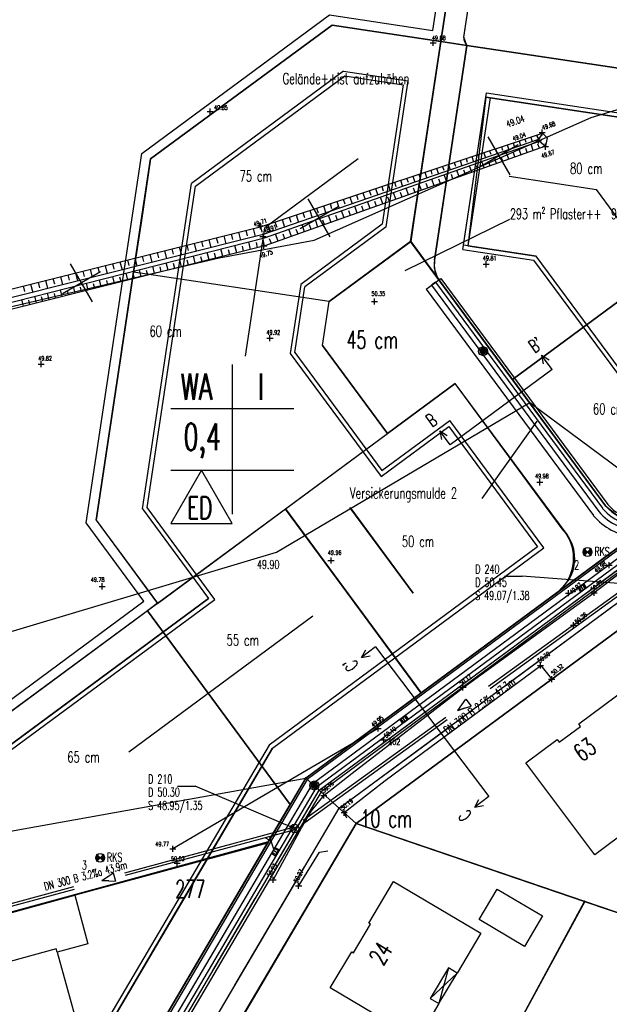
# Model space of a CAD drawing. Extents: x 3409653 to 3410193, y 5788342 to 5789000.
# Tile 42 of 79: x 3409801 to 3409868, y 5788711 to 5788823. Entities that reach past the tile are written whole.
import ezdxf

# ---------------------------------------------------------------- set-up
doc = ezdxf.new("R2010")
doc.units = 0
doc.header["$MEASUREMENT"] = 0
for name, pattern in [('LINIENART0', [0]), ('LINIENART1', [50, 40, -10]), ('LINIENART2', [26, 20, -6]), ('LINIENART3', [100, 70, -10, 10, -10]), ('LINIENART4', [120, 70, -10, 10, -10, 10, -10]), ('LINIENART5', [10, 5, -5]), ('LINIENART6', [65, 40, -10, 5, -10])]:
    doc.linetypes.add(name, pattern=pattern)
for name, color, linetype in [('aufhoehung', 7, 'Continuous'), ('Aufhoehung_Grundstuecke', 7, 'Continuous'), ('bauabschnitte1', 7, 'Continuous'), ('bauabschnitte2', 7, 'Continuous'), ('dxf_amwasser3', 7, 'Continuous'), ('einlauf', 7, 'Continuous'), ('einzugsgebiete', 7, 'Continuous'), ('hoehen_lp', 7, 'Continuous'), ('hoen_2', 7, 'Continuous'), ('K140-KATASTERTOPO', 7, 'Continuous'), ('KATASTER', 7, 'Continuous'), ('lp_drain', 7, 'Continuous'), ('lp_schacht_einl', 7, 'Continuous'), ('notiz', 7, 'Continuous'), ('notiz_klein', 7, 'Continuous'), ('NULLEBENE', 7, 'Continuous'), ('Parzelierung_B-Plan', 7, 'Continuous'), ('Straßenbau', 7, 'Continuous'), ('SwKanalPlanung', 7, 'Continuous'), ('TOP-BOESCHUNG', 7, 'Continuous'), ('TOP-HOEHENI', 7, 'Continuous'), ('TOP-LINIEN', 7, 'Continuous'), ('Wasserwirschaft', 7, 'Continuous')]:
    doc.layers.add(name, color=color, linetype=linetype)
doc.styles.add('SIMPLEX', font='simplex')

# ---------------------------------------------------------------- blocks, each defined once
blk = doc.blocks.new('GELAEN-109')
at = {"layer": 'NULLEBENE', "color": 1, "linetype": 'LINIENART0'}
for p, q in [((-0.188, 0.188), (0.188, -0.188)), ((-0.188, -0.188), (0.188, 0.188))]:
    blk.add_line(p, q, dxfattribs=at)
blk = doc.blocks.new('BOHRUNG-100')
at = {"layer": 'NULLEBENE', "color": 1, "linetype": 'LINIENART0'}
for p, q in [((-0.24749, 0.24749), (-0.49998, -0.00488)), ((-0.28284, 0.28284), (-0.49492, 0.0711)), ((-0.21213, 0.21213), (-0.4946, -0.07329)), ((-0.17678, 0.17678), (-0.48306, -0.12903)), ((-0.3182, 0.3182), (-0.47282, 0.16262)), ((-0.14142, 0.14142), (-0.46598, -0.18128)), ((-0.10607, 0.10607), (-0.44226, -0.23325)), ((0, 0), (-0.42426, 0.42426)), ((0, 0), (-0.42426, -0.42426)), ((-0.07071, 0.07071), (-0.41794, -0.27446)), ((-0.03536, 0.03536), (-0.38837, -0.31491)), ((0, 0), (0.42426, 0.42426)), ((0, 0), (0.42426, -0.42426)), ((0.03536, -0.03536), (0.38618, 0.31759)), ((0.07071, -0.07071), (0.41651, 0.27663)), ((0.10607, -0.10607), (0.44272, 0.23237)), ((0.14142, -0.14142), (0.46513, 0.18346)), ((0.17678, -0.17678), (0.48279, 0.13006)), ((0.21213, -0.21213), (0.49506, 0.07009)), ((0.24749, -0.24749), (0.49999, 0.00347)), ((0.28284, -0.28284), (0.49499, -0.07061)), ((0.3182, -0.3182), (0.47247, -0.16361))]:
    blk.add_line(p, q, dxfattribs=at)
blk.add_circle((0, 0), 0.5, dxfattribs=at)
at = {"layer": 'NULLEBENE', "color": 1, "linetype": 'LINIENART0', "style": 'SIMPLEX', "width": 0.66046}
blk.add_text('RKS', height=1, dxfattribs=at).set_placement((0.779, -0.439))
blk = doc.blocks.new('EINLAUAM-108')
at = {"layer": 'NULLEBENE', "color": 1, "linetype": 'LINIENART0'}
for p, q in [((-0.40007, 0.00025), (-0.40007, -0.49975)), ((-0.4, 0), (0.4, 0)), ((-0.25007, 0.00025), (-0.25007, -0.49975)), ((-0.00007, -0.49975), (-0.00007, 0.00025)), ((0.24993, -0.49975), (0.24993, 0.00025)), ((0.39993, 0.00025), (0.39993, -0.49975)), ((-0.40007, -0.49975), (0.39993, -0.49975))]:
    blk.add_line(p, q, dxfattribs=at)
blk = doc.blocks.new('ROTKREUZ-38')
at = {"layer": 'NULLEBENE', "color": 147, "linetype": 'LINIENART0'}
for p, q in [((0, 0), (-0.70736, 0.70686)), ((0.70726, 0.70726), (-0.70695, -0.70695)), ((0.70773, -0.70723), (0, 0))]:
    blk.add_line(p, q, dxfattribs=at)
blk = doc.blocks.new('SCHACHT_EINL-19')
at = {"layer": 'NULLEBENE', "color": 128, "linetype": 'LINIENART0'}
for p, q in [((0.39491, 0), (-0.39491, 0)), ((0.38206, 0.1), (-0.38376, 0.1)), ((0.34065, 0.2), (-0.34235, 0.2)), ((0.25726, 0.3), (-0.25896, 0.3)), ((0.04711, 0.4), (-0.05857, 0.4)), ((0.38206, -0.1), (-0.38376, -0.1)), ((0.34065, -0.2), (-0.34235, -0.2)), ((0.25726, -0.3), (-0.25896, -0.3)), ((0.05159, -0.4), (-0.0529, -0.4))]:
    blk.add_line(p, q, dxfattribs=at)
blk.add_circle((-0.00085, 0), 0.51253, dxfattribs=at)
blk = doc.blocks.new('NORM-12')
at = {"layer": 'NULLEBENE', "color": 144, "linetype": 'LINIENART0'}
for q in [(-0.35355, 0.35355), (-0.35355, -0.35355), (0.35428, 0.35428), (0.35355, -0.35355)]:
    blk.add_line((0, 0), q, dxfattribs=at)
at = {"layer": 'NULLEBENE', "color": 88, "linetype": 'LINIENART0'}
blk.add_line((0.5, 0), (0.5, 0), dxfattribs=at)
at = {"layer": 'NULLEBENE', "color": 144, "linetype": 'LINIENART0'}
blk.add_circle((0, 0), 0.5, dxfattribs=at)
blk = doc.blocks.new('RPFEIL-34')
at = {"layer": 'NULLEBENE', "color": 1, "linetype": 'LINIENART0'}
for p, q in [((0.00025, 0.25048), (-0.74975, 0.50048)), ((-0.74975, -0.49952), (-0.74975, 0.50048)), ((0.00025, 0.25048), (0.75025, 0.00048)), ((0.75025, 0.00048), (0.00025, 0.25048)), ((0.75025, 0.00048), (0.00025, -0.24952)), ((0.00025, -0.24952), (-0.74975, -0.49952))]:
    blk.add_line(p, q, dxfattribs=at)
at = {"layer": 'NULLEBENE', "color": 253, "linetype": 'LINIENART0'}
blk.add_line((0.00025, -0.24952), (0.00025, -0.24952), dxfattribs=at)

msp = doc.modelspace()

# ---------------------------------------------------------------- linework, layer by layer
at = {"layer": 'bauabschnitte1', "color": 188, "linetype": 'LINIENART1'}
for p, q in [((3409990.609, 5788852.332), (3409833.803, 5788736.605)), ((3409833.803, 5788736.605), (3409802.059, 5788682.735))]:
    msp.add_line(p, q, dxfattribs=at)
at = {"layer": 'bauabschnitte2', "color": 172, "linetype": 'LINIENART1'}
for p, q in [((3409972.47971, 5788829.55494), (3409839.542, 5788731.445)), ((3409839.542, 5788731.445), (3409824.43613, 5788705.86018)), ((3409851.501, 5788696.747), (3409865.507, 5788722.591)), ((3409865.507, 5788722.591), (3409963.42, 5788689.2))]:
    msp.add_line(p, q, dxfattribs=at)
at = {"layer": 'dxf_amwasser3', "color": 88, "linetype": 'LINIENART0'}
for p, q in [((3409860.052, 5788809.69), (3409860.165, 5788809.347)), ((3409857.374, 5788808.803), (3409857.495, 5788808.438)), ((3409850.531, 5788804.705), (3409850.354, 5788805.202)), ((3409841.014, 5788803.381), (3409841.179, 5788802.882)), ((3409840.376, 5788801.092), (3409840.19, 5788801.615)), ((3409841.847, 5788801.616), (3409841.663, 5788802.134)), ((3409838.898, 5788800.566), (3409838.711, 5788801.093)), ((3409806.836, 5788791.53), (3409806.708, 5788792.045))]:
    msp.add_line(p, q, dxfattribs=at)
at = {"layer": 'einzugsgebiete', "color": 144, "linetype": 'LINIENART0'}
msp.add_line((3409845.08357, 5788794.29207), (3409857.016, 5788800.147), dxfattribs=at)
msp.add_line((3409845.08357, 5788794.29207), (3409857.016, 5788800.147), dxfattribs=at)
at = {"layer": 'hoehen_lp', "color": 1, "linetype": 'LINIENART0'}
msp.add_line((3409828.25617, 5788760.39485), (3409828.25617, 5788760.39485), dxfattribs=at)
msp.add_line((3409828.25617, 5788760.39485), (3409828.25617, 5788760.39485), dxfattribs=at)
at = {"layer": 'hoehen_lp', "color": 1, "linetype": 'LINIENART6'}
msp.add_line((3409842.024, 5788742.241, 49.958), (3409818.679, 5788728.583, 49.779), dxfattribs=at)
msp.add_line((3409842.024, 5788742.241, 49.958), (3409818.679, 5788728.583, 49.779), dxfattribs=at)
at = {"layer": 'K140-KATASTERTOPO', "color": 95, "linetype": 'LINIENART0'}
for p, q in [((3409828.753, 5788799.318), (3409860.721, 5788809.912)), ((3409860.278, 5788809.195), (3409828.946, 5788798.381)), ((3409858.713, 5788809.246), (3409858.83, 5788808.892)), ((3409859.382, 5788809.468), (3409859.555, 5788808.946)), ((3409860.051, 5788809.69), (3409860.165, 5788809.347)), ((3409860.721, 5788809.912), (3409860.278, 5788809.195)), ((3409829.104, 5788798.012), (3409860.362, 5788808.999)), ((3409861.056, 5788808.449), (3409829.132, 5788797.092)), ((3409855.365, 5788808.137), (3409855.555, 5788807.565)), ((3409856.035, 5788808.359), (3409856.159, 5788807.983)), ((3409856.704, 5788808.581), (3409856.888, 5788808.025)), ((3409857.374, 5788808.803), (3409857.494, 5788808.438)), ((3409858.281, 5788807.462), (3409858.026, 5788808.178)), ((3409858.043, 5788809.025), (3409858.222, 5788808.485)), ((3409858.976, 5788807.709), (3409858.807, 5788808.185)), ((3409859.669, 5788807.956), (3409859.416, 5788808.666)), ((3409860.36, 5788808.202), (3409860.192, 5788808.674)), ((3409860.362, 5788808.999), (3409861.056, 5788808.449)), ((3409852.018, 5788807.028), (3409852.153, 5788806.619)), ((3409852.687, 5788807.25), (3409852.888, 5788806.644)), ((3409853.357, 5788807.471), (3409853.489, 5788807.073)), ((3409854.026, 5788807.693), (3409854.221, 5788807.105)), ((3409854.696, 5788807.915), (3409854.824, 5788807.528)), ((3409855.486, 5788806.467), (3409855.227, 5788807.194)), ((3409856.187, 5788806.717), (3409856.015, 5788807.2)), ((3409856.887, 5788806.966), (3409856.63, 5788807.687)), ((3409857.585, 5788807.214), (3409857.414, 5788807.693)), ((3409848.67, 5788805.918), (3409848.887, 5788805.264)), ((3409849.34, 5788806.14), (3409849.483, 5788805.709)), ((3409850.009, 5788806.362), (3409850.221, 5788805.724)), ((3409850.679, 5788806.584), (3409850.818, 5788806.164)), ((3409851.348, 5788806.806), (3409851.554, 5788806.184)), ((3409852.665, 5788805.464), (3409852.402, 5788806.201)), ((3409853.372, 5788805.716), (3409853.198, 5788806.205)), ((3409854.079, 5788805.967), (3409853.818, 5788806.699)), ((3409854.783, 5788806.217), (3409854.61, 5788806.704)), ((3409845.269, 5788804.791), (3409845.423, 5788804.327)), ((3409845.96, 5788805.02), (3409846.188, 5788804.332)), ((3409846.645, 5788805.247), (3409846.795, 5788804.794)), ((3409847.325, 5788805.473), (3409847.548, 5788804.801)), ((3409848, 5788805.696), (3409848.147, 5788805.254)), ((3409848.383, 5788803.941), (3409848.115, 5788804.694)), ((3409849.101, 5788804.196), (3409848.923, 5788804.697)), ((3409849.817, 5788804.451), (3409849.551, 5788805.199)), ((3409850.531, 5788804.705), (3409850.355, 5788805.202)), ((3409851.244, 5788804.958), (3409850.98, 5788805.701)), ((3409851.955, 5788805.211), (3409851.78, 5788805.705)), ((3409841.737, 5788803.621), (3409841.982, 5788802.88)), ((3409842.454, 5788803.858), (3409842.616, 5788803.371)), ((3409843.166, 5788804.094), (3409843.405, 5788803.372)), ((3409843.872, 5788804.328), (3409844.03, 5788803.852)), ((3409844.573, 5788804.561), (3409844.807, 5788803.855)), ((3409845.495, 5788802.913), (3409845.223, 5788803.678)), ((3409846.22, 5788803.171), (3409846.039, 5788803.679)), ((3409846.943, 5788803.428), (3409846.672, 5788804.187)), ((3409847.664, 5788803.685), (3409847.484, 5788804.189)), ((3409838.067, 5788802.405), (3409838.241, 5788801.881)), ((3409838.812, 5788802.652), (3409839.07, 5788801.875)), ((3409839.552, 5788802.897), (3409839.721, 5788802.385)), ((3409840.286, 5788803.14), (3409840.537, 5788802.382)), ((3409841.014, 5788803.381), (3409841.18, 5788802.882)), ((3409842.58, 5788801.876), (3409842.305, 5788802.652)), ((3409843.312, 5788802.136), (3409843.128, 5788802.652)), ((3409844.041, 5788802.396), (3409843.767, 5788803.166)), ((3409844.769, 5788802.655), (3409844.587, 5788803.166)), ((3409835.03, 5788801.398), (3409835.212, 5788800.849)), ((3409835.798, 5788801.653), (3409836.068, 5788800.839)), ((3409836.56, 5788801.905), (3409836.738, 5788801.369)), ((3409837.317, 5788802.156), (3409837.58, 5788801.361)), ((3409839.638, 5788800.83), (3409839.359, 5788801.616)), ((3409840.376, 5788801.092), (3409840.191, 5788801.615)), ((3409841.113, 5788801.354), (3409840.835, 5788802.135)), ((3409841.848, 5788801.616), (3409841.663, 5788802.134)), ((3409831.899, 5788800.361), (3409832.09, 5788799.786)), ((3409832.691, 5788800.623), (3409832.973, 5788799.771)), ((3409833.477, 5788800.883), (3409833.663, 5788800.322)), ((3409834.256, 5788801.142), (3409834.532, 5788800.309)), ((3409836.669, 5788799.773), (3409836.385, 5788800.571)), ((3409837.414, 5788800.038), (3409837.225, 5788800.568)), ((3409838.157, 5788800.303), (3409837.875, 5788801.095)), ((3409838.899, 5788800.566), (3409838.711, 5788801.093)), ((3409796.605, 5788791.291), (3409828.753, 5788799.318)), ((3409827.828, 5788799.087), (3409828.059, 5788798.159)), ((3409828.666, 5788799.296), (3409828.821, 5788798.678)), ((3409829.488, 5788799.561), (3409829.783, 5788798.67)), ((3409830.298, 5788799.83), (3409830.492, 5788799.242)), ((3409831.101, 5788800.096), (3409831.39, 5788799.225)), ((3409833.671, 5788798.707), (3409833.383, 5788799.516)), ((3409834.423, 5788798.974), (3409834.232, 5788799.512)), ((3409835.174, 5788799.241), (3409834.888, 5788800.045)), ((3409835.922, 5788799.508), (3409835.732, 5788800.041)), ((3409828.946, 5788798.381), (3409796.982, 5788790.378)), ((3409797.185, 5788789.899), (3409829.104, 5788798.012)), ((3409823.63, 5788798.039), (3409823.785, 5788797.418)), ((3409824.47, 5788798.249), (3409824.703, 5788797.319)), ((3409825.31, 5788798.458), (3409825.465, 5788797.839)), ((3409826.15, 5788798.668), (3409826.382, 5788797.739)), ((3409826.989, 5788798.878), (3409827.143, 5788798.259)), ((3409829.122, 5788797.09), (3409828.905, 5788797.961)), ((3409830.646, 5788797.631), (3409830.354, 5788798.451)), ((3409831.405, 5788797.901), (3409831.211, 5788798.446)), ((3409832.162, 5788798.17), (3409831.872, 5788798.985)), ((3409832.918, 5788798.439), (3409832.725, 5788798.98)), ((3409829.132, 5788797.092), (3409797.401, 5788789.176)), ((3409819.424, 5788796.989), (3409819.657, 5788796.055)), ((3409820.266, 5788797.199), (3409820.421, 5788796.577)), ((3409821.108, 5788797.409), (3409821.34, 5788796.477)), ((3409821.949, 5788797.619), (3409822.104, 5788796.998)), ((3409822.79, 5788797.829), (3409823.022, 5788796.898)), ((3409825.943, 5788796.296), (3409825.729, 5788797.154)), ((3409826.734, 5788796.494), (3409826.591, 5788797.068)), ((3409827.528, 5788796.692), (3409827.313, 5788797.557)), ((3409828.324, 5788796.89), (3409828.18, 5788797.469)), ((3409829.885, 5788797.36), (3409829.69, 5788797.909)), ((3409814.366, 5788795.726), (3409814.6, 5788794.789)), ((3409815.21, 5788795.936), (3409815.366, 5788795.312)), ((3409816.053, 5788796.147), (3409816.287, 5788795.211)), ((3409816.897, 5788796.358), (3409817.052, 5788795.734)), ((3409817.739, 5788796.568), (3409817.973, 5788795.634)), ((3409818.582, 5788796.778), (3409818.737, 5788796.156)), ((3409821.238, 5788795.123), (3409821.029, 5788795.96)), ((3409822.017, 5788795.317), (3409821.877, 5788795.877)), ((3409822.798, 5788795.512), (3409822.587, 5788796.356)), ((3409823.581, 5788795.707), (3409823.44, 5788796.272)), ((3409824.366, 5788795.903), (3409824.154, 5788796.754)), ((3409825.153, 5788796.099), (3409825.011, 5788796.669)), ((3409810.142, 5788794.671), (3409810.298, 5788794.045)), ((3409810.987, 5788794.882), (3409811.222, 5788793.943)), ((3409811.832, 5788795.093), (3409811.989, 5788794.468)), ((3409812.677, 5788795.304), (3409812.911, 5788794.366)), ((3409813.522, 5788795.515), (3409813.678, 5788794.89)), ((3409816.61, 5788793.968), (3409816.406, 5788794.784)), ((3409817.376, 5788794.159), (3409817.239, 5788794.706)), ((3409818.144, 5788794.351), (3409817.939, 5788795.174)), ((3409818.914, 5788794.543), (3409818.777, 5788795.094)), ((3409819.687, 5788794.736), (3409819.48, 5788795.566)), ((3409820.461, 5788794.929), (3409820.323, 5788795.485)), ((3409805.909, 5788793.614), (3409806.144, 5788792.672)), ((3409806.756, 5788793.826), (3409806.913, 5788793.198)), ((3409807.603, 5788794.037), (3409807.838, 5788793.096)), ((3409808.449, 5788794.248), (3409808.606, 5788793.621)), ((3409809.296, 5788794.46), (3409809.53, 5788793.52)), ((3409812.056, 5788792.832), (3409811.857, 5788793.628)), ((3409812.81, 5788793.02), (3409812.677, 5788793.553)), ((3409813.566, 5788793.209), (3409813.365, 5788794.012)), ((3409814.323, 5788793.398), (3409814.189, 5788793.935)), ((3409815.083, 5788793.587), (3409814.881, 5788794.397)), ((3409815.845, 5788793.777), (3409815.71, 5788794.319)), ((3409801.667, 5788792.555), (3409801.825, 5788791.925)), ((3409802.516, 5788792.767), (3409802.752, 5788791.823)), ((3409803.365, 5788792.979), (3409803.522, 5788792.35)), ((3409804.213, 5788793.191), (3409804.449, 5788792.247)), ((3409805.061, 5788793.402), (3409805.218, 5788792.774)), ((3409807.576, 5788791.714), (3409807.382, 5788792.491)), ((3409808.318, 5788791.899), (3409808.188, 5788792.419)), ((3409809.061, 5788792.085), (3409808.866, 5788792.868)), ((3409809.807, 5788792.271), (3409809.676, 5788792.795)), ((3409810.555, 5788792.457), (3409810.358, 5788793.247)), ((3409811.304, 5788792.644), (3409811.172, 5788793.173)), ((3409803.169, 5788790.615), (3409802.98, 5788791.372)), ((3409803.898, 5788790.797), (3409803.772, 5788791.304)), ((3409804.63, 5788790.979), (3409804.439, 5788791.743)), ((3409805.363, 5788791.162), (3409805.236, 5788791.674)), ((3409806.099, 5788791.346), (3409805.907, 5788792.116)), ((3409806.837, 5788791.53), (3409806.708, 5788792.045)), ((3409801.716, 5788790.252), (3409801.528, 5788791.003)), ((3409802.441, 5788790.433), (3409802.316, 5788790.936))]:
    msp.add_line(p, q, dxfattribs=at)
at = {"layer": 'KATASTER', "color": 92, "linetype": 'LINIENART0'}
for p, q in [((3409852.05, 5788839.5), (3409849.16, 5788820.34)), ((3409851.76, 5788820.82), (3409853.09, 5788829.66)), ((3409816.16, 5788806.98), (3409836.8, 5788822.2)), ((3409836.8, 5788822.2), (3409849.16, 5788820.34)), ((3409849.16, 5788820.34), (3409846.09, 5788800)), ((3409849.16, 5788820.34), (3409852.12, 5788819.89)), ((3409852.12, 5788819.89), (3409851.76, 5788820.82)), ((3409849.12, 5788800), (3409852.12, 5788819.89)), ((3409852.12, 5788819.89), (3409871.86, 5788816.92)), ((3409815.11, 5788800), (3409816.16, 5788806.98)), ((3409814.22, 5788794.13), (3409815.11, 5788800)), ((3409846.09, 5788800), (3409845.73, 5788797.6)), ((3409848.44, 5788795.49), (3409849.12, 5788800)), ((3409881.82, 5788800), (3409857.3, 5788781.91)), ((3409836.47, 5788790.77), (3409845.73, 5788797.6)), ((3409845.73, 5788797.6), (3409848.72, 5788793.5)), ((3409848.44, 5788795.49), (3409848.39, 5788794.59)), ((3409848.39, 5788794.59), (3409848.72, 5788793.5)), ((3409814.22, 5788794.13), (3409809.97, 5788765.93)), ((3409836.47, 5788790.77), (3409814.22, 5788794.13)), ((3409848.72, 5788793.5), (3409857.3, 5788781.91)), ((3409835.72, 5788785.77), (3409836.47, 5788790.77)), ((3409843.1, 5788775.77), (3409835.72, 5788785.77)), ((3409850.8, 5788781.46), (3409843.1, 5788775.77)), ((3409863.08, 5788764.81), (3409850.8, 5788781.46)), ((3409857.3, 5788781.91), (3409867.88, 5788767.57)), ((3409831.49, 5788767.21), (3409843.1, 5788775.77)), ((3409816.94, 5788756.48), (3409831.49, 5788767.21)), ((3409846.92, 5788746.29), (3409831.49, 5788767.21)), ((3409867.88, 5788767.57), (3409869.34, 5788766.39)), ((3409809.97, 5788765.93), (3409816.94, 5788756.48)), ((3409863.51, 5788764.29), (3409863.08, 5788764.81)), ((3409863.83, 5788763.77), (3409863.51, 5788764.29)), ((3409864.09, 5788763.21), (3409863.83, 5788763.77)), ((3409864.26, 5788762.63), (3409864.09, 5788763.21)), ((3409864.36, 5788762.03), (3409864.26, 5788762.63)), ((3409862.47, 5788757.76), (3409868.35, 5788762.1)), ((3409864.33, 5788760.81), (3409864.38, 5788761.42)), ((3409864.38, 5788761.42), (3409864.36, 5788762.03)), ((3409863.98, 5788759.64), (3409864.19, 5788760.21)), ((3409864.19, 5788760.21), (3409864.33, 5788760.81)), ((3409862.47, 5788757.76), (3409863.7, 5788759.1)), ((3409863.7, 5788759.1), (3409863.98, 5788759.64)), ((3409862.47, 5788757.76), (3409846.92, 5788746.29)), ((3409815.8, 5788755.63), (3409800, 5788743.97)), ((3409816.94, 5788756.48), (3409815.8, 5788755.63)), ((3409832.04, 5788733.62), (3409815.8, 5788755.63)), ((3409871.96, 5788755.37), (3409839.54, 5788731.45)), ((3409833.8, 5788736.61), (3409846.92, 5788746.29)), ((3409833.8, 5788736.61), (3409832.04, 5788733.62)), ((3409833.8, 5788736.61), (3409839.54, 5788731.45)), ((3409829.53, 5788729.37), (3409832.04, 5788733.62)), ((3409839.54, 5788731.45), (3409824.48, 5788705.93)), ((3409865.51, 5788722.59), (3409839.54, 5788731.45)), ((3409829.53, 5788729.37), (3409800, 5788721.29)), ((3409817.74, 5788709.35), (3409829.53, 5788729.37)), ((3409865.51, 5788722.59), (3409853.26, 5788700)), ((3409874.06, 5788719.67), (3409865.51, 5788722.59))]:
    msp.add_line(p, q, dxfattribs=at)
at = {"layer": 'lp_drain', "color": 153, "linetype": 'LINIENART0'}
for p, q in [((3409991.48, 5788851.049), (3409834.963, 5788735.56)), ((3409991.92482, 5788850.44516), (3409835.53128, 5788735.04694)), ((3409991.92482, 5788850.44516), (3409835.53128, 5788735.04694)), ((3409847.50376, 5788792.18923), (3409849.161, 5788793.413)), ((3409847.50376, 5788792.18923), (3409849.161, 5788793.413)), ((3409848.5577, 5788792.96725), (3409848.10709, 5788792.63476)), ((3409848.10709, 5788792.63476), (3409867.10021, 5788766.91459)), ((3409848.558, 5788792.967), (3409867.529, 5788767.275)), ((3409849.161, 5788793.413), (3409868.132, 5788767.721)), ((3409849.161, 5788793.413), (3409868.132, 5788767.721)), ((3409847.50376, 5788792.18923), (3409866.49688, 5788766.46907)), ((3409847.50376, 5788792.18923), (3409866.49688, 5788766.46907)), ((3409869.96364, 5788763.01366), (3409833.96994, 5788736.45496)), ((3409869.96364, 5788763.01366), (3409833.96994, 5788736.45496)), ((3409870.40894, 5788762.41016), (3409834.53839, 5788735.94233)), ((3409833.96994, 5788736.45496), (3409802.17595, 5788682.50307)), ((3409833.96994, 5788736.45496), (3409802.17595, 5788682.50307)), ((3409834.53839, 5788735.94233), (3409802.8221, 5788682.1223)), ((3409834.96283, 5788735.55957), (3409803.30456, 5788681.83798)), ((3409835.53128, 5788735.04694), (3409803.95071, 5788681.4572)), ((3409835.53128, 5788735.04694), (3409803.95071, 5788681.4572))]:
    msp.add_line(p, q, dxfattribs=at)
for radius, end in [(4.72, 282.49749), (4.72, 282.49749), (6.03, 272.43789), (5.47, 282.49749), (6.78, 263.93829), (6.78, 263.93829)]:
    msp.add_arc((3409871.71653, 5788770.79409), radius, 220.04322, end, dxfattribs=at)
at = {"layer": 'notiz_klein', "color": 144, "linetype": 'LINIENART0'}
msp.add_line((3409860.07619, 5788777.17031), (3409853.829, 5788768.388), dxfattribs=at)
msp.add_line((3409860.07619, 5788777.17031), (3409853.829, 5788768.388), dxfattribs=at)
at = {"layer": 'Parzelierung_B-Plan', "color": 176, "linetype": 'LINIENART0'}
for p, q in [((3409836.8, 5788822.2), (3409816.16, 5788806.98)), ((3409849.16, 5788820.34), (3409836.8, 5788822.2)), ((3409845.73, 5788797.6), (3409849.16, 5788820.34)), ((3409852.12, 5788819.89), (3409849.16, 5788820.34)), ((3409852.12, 5788819.89), (3409849.12, 5788800)), ((3409871.86, 5788816.92), (3409852.12, 5788819.89)), ((3409816.16, 5788806.98), (3409815.11, 5788800)), ((3409815.11, 5788800), (3409814.22, 5788794.13)), ((3409849.12, 5788800), (3409848.44, 5788795.49)), ((3409857.3, 5788781.91), (3409881.82, 5788800)), ((3409836.47, 5788790.77), (3409845.73, 5788797.6)), ((3409848.72, 5788793.5), (3409845.73, 5788797.6)), ((3409848.44, 5788795.49), (3409848.39, 5788794.59)), ((3409848.39, 5788794.59), (3409848.72, 5788793.5)), ((3409814.22, 5788794.13), (3409809.97, 5788765.93)), ((3409836.47, 5788790.77), (3409814.22, 5788794.13)), ((3409848.72, 5788793.5), (3409857.3, 5788781.91)), ((3409835.72, 5788785.77), (3409836.47, 5788790.77)), ((3409843.1, 5788775.77), (3409835.72, 5788785.77)), ((3409850.8, 5788781.46), (3409843.1, 5788775.77)), ((3409863.51, 5788764.29), (3409850.8, 5788781.46)), ((3409857.3, 5788781.91), (3409867.88, 5788767.57)), ((3409831.49, 5788767.21), (3409843.1, 5788775.77)), ((3409816.94, 5788756.48), (3409831.49, 5788767.21)), ((3409831.49, 5788767.21), (3409846.92, 5788746.29)), ((3409867.88, 5788767.57), (3409869.34, 5788766.39)), ((3409809.97, 5788765.93), (3409816.94, 5788756.48)), ((3409863.83, 5788763.77), (3409863.51, 5788764.29)), ((3409864.36, 5788762.03), (3409863.83, 5788763.77)), ((3409864.33, 5788760.81), (3409864.36, 5788762.03)), ((3409863.7, 5788759.1), (3409864.19, 5788760.21)), ((3409864.19, 5788760.21), (3409864.33, 5788760.81)), ((3409862.47, 5788757.76), (3409863.7, 5788759.1)), ((3409815.8, 5788755.63), (3409785.65, 5788733.38)), ((3409816.94, 5788756.48), (3409815.8, 5788755.63)), ((3409815.8, 5788755.63), (3409832.04, 5788733.62))]:
    msp.add_line(p, q, dxfattribs=at)
at = {"layer": 'SwKanalPlanung', "color": 101, "linetype": 'LINIENART0'}
for p, q in [((3409856.40692, 5788759.5662), (3409858.42026, 5788759.5662)), ((3409870.86797, 5788758.60921), (3409858.42026, 5788759.5662)), ((3409819.21684, 5788735.71009), (3409821.23019, 5788735.71009)), ((3409832.52483, 5788730.89183), (3409821.23019, 5788735.71009)), ((3409829.20533, 5788729.84062), (3409829.81834, 5788729.48816)), ((3409829.20533, 5788729.84062), (3409829.81834, 5788729.48816)), ((3409829.68806, 5788729.97089), (3409829.81834, 5788729.48816)), ((3409829.68806, 5788729.97089), (3409829.81834, 5788729.48816)), ((3409829.81833, 5788729.48816), (3409830.15391, 5788728.4481)), ((3409829.81833, 5788729.48816), (3409830.15391, 5788728.4481))]:
    msp.add_line(p, q, dxfattribs=at)
at = {"layer": 'SwKanalPlanung', "color": 101, "linetype": 'LINIENART2'}
for p, q in [((3409870.78009, 5788758.73078, 50.45), (3409832.43696, 5788731.01339, 50.23)), ((3409870.95585, 5788758.48765, 50.45), (3409832.61271, 5788730.77027, 50.23)), ((3409832.48575, 5788731.03665, 50.3), (3409790.08736, 5788719.59443, 50)), ((3409832.56392, 5788730.74701, 50.3), (3409790.16552, 5788719.30479, 50))]:
    msp.add_line(p, q, dxfattribs=at)
at = {"layer": 'TOP-BOESCHUNG', "color": 88, "linetype": 'LINIENART5'}
for p, q in [((3409860.278, 5788809.195), (3409860.362, 5788808.999)), ((3409860.721, 5788809.912), (3409861.237, 5788809.365)), ((3409861.237, 5788809.365), (3409861.056, 5788808.449))]:
    msp.add_line(p, q, dxfattribs=at)
at = {"layer": 'TOP-HOEHENI', "color": 95, "linetype": 'LINIENART0'}
for p, q in [((3409990.564, 5788852.274), (3409833.803, 5788736.605)), ((3409835.31888, 5788735.238), (3409993.35448, 5788851.84749)), ((3409837.59271, 5788733.18751), (3409997.5402, 5788851.20772)), ((3409986.533, 5788849.3), (3409833.803, 5788736.605)), ((3409848.23181, 5788821.59227), (3409851.09011, 5788840.54224)), ((3409852.04565, 5788839.50202), (3409845.72508, 5788797.59776)), ((3409848.23181, 5788821.59227), (3409850.95243, 5788839.62949)), ((3409849.15545, 5788820.34051), (3409852.04565, 5788839.50202)), ((3409851.75575, 5788820.81803), (3409853.08886, 5788829.65626)), ((3409815.14231, 5788807.5948), (3409836.50878, 5788823.3605)), ((3409836.50878, 5788823.3605), (3409848.23181, 5788821.59227)), ((3409836.79526, 5788822.20484), (3409816.16205, 5788806.9802)), ((3409836.79526, 5788822.20484), (3409849.15545, 5788820.34051)), ((3409845.72508, 5788797.59776), (3409849.15545, 5788820.34051)), ((3409848.44097, 5788795.48922), (3409852.12189, 5788819.89307)), ((3409852.12189, 5788819.89307), (3409871.86056, 5788816.91582)), ((3409838.09743, 5788816.95188), (3409820.79723, 5788804.18657)), ((3409838.09743, 5788816.95188), (3409845.44327, 5788815.84388)), ((3409866.245, 5788811.711), (3409885.863, 5788817.675)), ((3409821.26075, 5788803.9072), (3409838.22765, 5788816.42658)), ((3409838.22765, 5788816.42658), (3409844.87429, 5788815.42404)), ((3409842.94397, 5788799.27395), (3409845.44327, 5788815.84388)), ((3409844.87429, 5788815.42404), (3409842.48045, 5788799.55331)), ((3409851.65797, 5788796.70289), (3409854.34261, 5788814.50156)), ((3409851.73254, 5788797.19729), (3409854.26803, 5788814.00715)), ((3409854.28196, 5788814.00505), (3409852.21341, 5788797.12476)), ((3409854.76244, 5788813.93258), (3409852.22695, 5788797.12272)), ((3409854.26803, 5788814.00715), (3409871.58436, 5788811.39527)), ((3409871.58436, 5788811.39527), (3409854.28196, 5788814.00505)), ((3409854.34261, 5788814.50156), (3409871.86372, 5788811.85879)), ((3409871.58436, 5788811.39527), (3409854.76244, 5788813.93258)), ((3409834.753, 5788797.759), (3409866.245, 5788811.711)), ((3409808.81448, 5788765.64238), (3409815.14231, 5788807.5948)), ((3409809.97013, 5788765.92886), (3409816.16205, 5788806.9802)), ((3409839.77388, 5788807.00403), (3409829.14056, 5788799.15802)), ((3409856.91627, 5788805.01156), (3409866.83517, 5788803.51546)), ((3409815.2231, 5788767.23103), (3409820.79723, 5788804.18657)), ((3409815.74839, 5788767.36125), (3409821.26075, 5788803.9072)), ((3409872.31406, 5788796.09019), (3409866.83517, 5788803.51546)), ((3409857.30286, 5788781.90697), (3409883.45432, 5788801.20337)), ((3409826.94228, 5788784.58379), (3409829.14056, 5788799.15802)), ((3409842.48045, 5788799.55331), (3409833.22686, 5788792.72535)), ((3409842.94397, 5788799.27395), (3409833.69038, 5788792.44599)), ((3409823.947, 5788795.727), (3409834.753, 5788797.759)), ((3409845.725, 5788797.598), (3409836.471, 5788790.77)), ((3409867.88108, 5788767.57083), (3409845.72508, 5788797.59776)), ((3409845.72508, 5788797.59776), (3409849.02788, 5788793.12164)), ((3409859.9884, 5788795.95203), (3409851.73254, 5788797.19729)), ((3409852.21341, 5788797.12476), (3409859.9884, 5788795.95203)), ((3409852.22695, 5788797.12272), (3409859.9884, 5788795.95203)), ((3409774.178, 5788784.109), (3409823.947, 5788795.727)), ((3409851.65797, 5788796.70289), (3409859.70904, 5788795.48851)), ((3409875.8453, 5788774.46196), (3409859.9884, 5788795.95203)), ((3409859.70904, 5788795.48851), (3409875.73983, 5788773.76276)), ((3409836.47149, 5788790.76981), (3409814.22315, 5788794.1256)), ((3409833.22686, 5788792.72535), (3409832.04066, 5788784.86107)), ((3409832.56596, 5788784.99128), (3409833.69038, 5788792.44599)), ((3409848.93589, 5788793.24631), (3409867.88108, 5788767.57083)), ((3409867.88108, 5788767.57083), (3409849.02788, 5788793.12164)), ((3409835.71774, 5788785.77259), (3409836.47149, 5788790.76981)), ((3409835.71774, 5788785.77259), (3409843.09571, 5788775.77358)), ((3409832.04066, 5788784.86107), (3409842.35747, 5788770.8792)), ((3409832.566, 5788784.991), (3409842.463, 5788771.578)), ((3409825.44675, 5788783.61097), (3409825.44675, 5788766.61097)), ((3409843.096, 5788775.774), (3409850.799, 5788781.458)), ((3409863.08, 5788764.814), (3409850.799, 5788781.458)), ((3409830.459, 5788762.276), (3409859.287, 5788779.295)), ((3409859.287, 5788779.295), (3409871.608, 5788770.15)), ((3409818.44675, 5788778.61097), (3409832.44675, 5788778.61097)), ((3409842.46293, 5788771.5784), (3409850.16638, 5788777.26255)), ((3409860.85362, 5788762.77866), (3409850.16638, 5788777.26255)), ((3409816.94424, 5788756.47719), (3409843.09571, 5788775.77358)), ((3409842.35747, 5788770.8792), (3409850.06092, 5788776.56335)), ((3409850.06092, 5788776.56335), (3409860.15442, 5788762.88412)), ((3409818.44675, 5788771.61097), (3409832.44675, 5788771.61097)), ((3409821.94675, 5788771.61097), (3409818.44675, 5788765.54879)), ((3409825.44675, 5788765.54879), (3409821.94675, 5788771.61097)), ((3409815.2231, 5788767.23103), (3409822.74875, 5788757.03188)), ((3409823.44795, 5788756.92642), (3409815.74839, 5788767.36125)), ((3409831.46215, 5788767.18952), (3409846.92442, 5788746.28692)), ((3409846.92442, 5788746.28692), (3409831.48731, 5788767.20809)), ((3409846.01619, 5788757.62331), (3409838.82773, 5788767.36548)), ((3409838.90425, 5788767.26177), (3409846.01619, 5788757.62331)), ((3409862.46755, 5788757.75574), (3409874.93979, 5788766.95863)), ((3409815.40601, 5788756.7092), (3409808.81448, 5788765.64238)), ((3409809.97013, 5788765.92886), (3409816.94424, 5788756.47719)), ((3409818.44675, 5788765.54879), (3409825.44675, 5788765.54879)), ((3409786.203, 5788749.07), (3409830.459, 5788762.276)), ((3409860.15442, 5788762.88412), (3409829.63382, 5788740.36387)), ((3409830.013, 5788740.022), (3409860.854, 5788762.779)), ((3409861.93039, 5788754.8738), (3409869.55626, 5788760.50069)), ((3409833.803, 5788736.605), (3409862.46755, 5788757.75574)), ((3409786.28897, 5788735.22459), (3409815.40601, 5788756.7092)), ((3409790.80658, 5788733.46269), (3409822.74875, 5788757.03188)), ((3409791.37845, 5788733.26327), (3409823.44795, 5788756.92642)), ((3409793.67264, 5788740.67279), (3409815.40601, 5788756.7092)), ((3409822.74875, 5788757.03188), (3409801.81649, 5788741.58658)), ((3409816.94424, 5788756.47719), (3409785.64714, 5788733.38397)), ((3409816.94424, 5788756.47719), (3409794.93079, 5788740.2341)), ((3409832.04097, 5788733.61481), (3409815.79643, 5788755.63025)), ((3409839.542, 5788731.445), (3409872.005, 5788755.429)), ((3409856.4689, 5788747.11565), (3409869.02971, 5788756.38388)), ((3409834.61441, 5788755.01411), (3409813.68215, 5788739.56881)), ((3409850.49481, 5788746.43584), (3409858.12067, 5788752.06273)), ((3409864.827, 5788742.793), (3409870.466, 5788746.953)), ((3409839.05922, 5788737.99788), (3409846.68509, 5788743.62477)), ((3409837.6378, 5788733.22078), (3409850.19861, 5788742.48901)), ((3409862.611, 5788740.709), (3409865.038, 5788742.495)), ((3409865.038, 5788742.495), (3409864.827, 5788742.793)), ((3409801.81649, 5788741.58658), (3409790.80658, 5788733.46269)), ((3409858.807, 5788738.362), (3409862.377, 5788740.991)), ((3409862.377, 5788740.991), (3409862.611, 5788740.709)), ((3409830.0128, 5788740.02212), (3409801.9214, 5788692.35023)), ((3409829.63382, 5788740.36387), (3409802.09393, 5788693.62789)), ((3409818.91635, 5788721.19113), (3409830.0128, 5788740.02212)), ((3409866.656, 5788727.913), (3409858.807, 5788738.362)), ((3409797.461, 5788730.082), (3409833.803, 5788736.605)), ((3409802.059, 5788682.735), (3409833.803, 5788736.605)), ((3409833.803, 5788736.605), (3409829.451, 5788729.22)), ((3409802.86124, 5788680.15695), (3409835.31888, 5788735.238)), ((3409830.46374, 5788726.99876), (3409835.27511, 5788735.16372)), ((3409804.06461, 5788676.28988), (3409837.59271, 5788733.18751)), ((3409872.811, 5788732.489), (3409866.656, 5788727.913)), ((3409824.404, 5788705.871), (3409839.542, 5788731.445)), ((3409839.542, 5788731.445), (3409865.507, 5788722.591)), ((3409829.451, 5788729.22), (3409789.682, 5788718.464)), ((3409829.451, 5788729.22), (3409802.059, 5788682.735)), ((3409825.7401, 5788713.07348), (3409833.66506, 5788726.52224)), ((3409840.957, 5788720.133), (3409843.772, 5788724.862)), ((3409843.772, 5788724.862), (3409853.694, 5788718.979)), ((3409798.821, 5788720.936), (3409807.545, 5788723.295)), ((3409807.545, 5788723.295), (3409809.02, 5788717.796)), ((3409853.51, 5788720.543), (3409855.548, 5788724.004)), ((3409855.548, 5788724.004), (3409860.705, 5788720.944)), ((3409823.24872, 5788714.75477), (3409828.06009, 5788722.91973)), ((3409851.501, 5788696.747), (3409865.507, 5788722.591)), ((3409865.507, 5788722.591), (3409874.065, 5788719.672)), ((3409801.9214, 5788692.35023), (3409818.91635, 5788721.19113)), ((3409860.705, 5788720.944), (3409858.677, 5788717.494)), ((3409839.225, 5788716.756), (3409841.163, 5788719.999)), ((3409841.163, 5788719.999), (3409840.957, 5788720.133)), ((3409858.677, 5788717.494), (3409853.51, 5788720.543)), ((3409853.694, 5788718.979), (3409851.003, 5788714.457)), ((3409809.02, 5788717.796), (3409805.516, 5788716.839)), ((3409805.412, 5788717.215), (3409800.208, 5788715.768)), ((3409805.516, 5788716.839), (3409805.412, 5788717.215)), ((3409805.516, 5788716.839), (3409808.633, 5788705.643)), ((3409836.588, 5788712.79), (3409839.02, 5788716.868)), ((3409839.02, 5788716.868), (3409839.225, 5788716.756)), ((3409850.014, 5788715.045), (3409847.948, 5788711.571)), ((3409851.003, 5788714.457), (3409847.948, 5788711.571)), ((3409850.014, 5788715.045), (3409848.937, 5788710.983)), ((3409848.937, 5788710.983), (3409851.003, 5788714.457)), ((3409851.003, 5788714.457), (3409850.014, 5788715.045)), ((3409846.505, 5788706.897), (3409836.588, 5788712.79)), ((3409848.937, 5788710.983), (3409846.505, 5788706.897)), ((3409847.948, 5788711.571), (3409848.937, 5788710.983))]:
    msp.add_line(p, q, dxfattribs=at)
for centre, radius, start, end in [((3409853.14442, 5788820.83278), 1.38875, 180.60852, 222.58322), ((3409851.39587, 5788794.96518), 3.001, 169.94337, 217.9017), ((3409871.71653, 5788770.79409), 5.01, 220.04322, 310.04322), ((3409859.24429, 5788761.59119), 5.01, 310.04322, 40.04322)]:
    msp.add_arc(centre, radius, start, end, dxfattribs=at)
at = {"layer": 'TOP-LINIEN', "color": 95, "linetype": 'LINIENART4'}
for p, q in [((3409866.533, 5788757.663), (3409882.494, 5788769.87)), ((3409851.757, 5788746.94), (3409866.533, 5788757.663)), ((3409842.831, 5788736.359), (3409860.531, 5788749.411)), ((3409860.531, 5788749.411), (3409861.747, 5788747.905)), ((3409839.082, 5788737.16), (3409851.757, 5788746.94)), ((3409835.883, 5788734.684), (3409839.082, 5788737.16)), ((3409838.165, 5788732.709), (3409842.831, 5788736.359)), ((3409834.468, 5788732.904), (3409835.883, 5788734.684)), ((3409833.332, 5788730.972), (3409834.468, 5788732.904)), ((3409838.459, 5788732.058), (3409838.165, 5788732.709)), ((3409830.179, 5788725.149), (3409833.332, 5788730.972)), ((3409833.061, 5788724.455), (3409835.349, 5788728.187)), ((3409835.349, 5788728.187), (3409836.314, 5788728.353))]:
    msp.add_line(p, q, dxfattribs=at)
at = {"layer": 'Wasserwirschaft', "color": 145, "linetype": 'LINIENART3'}
for p, q in [((3409861.804, 5788783.069), (3409860.6131, 5788784.67578)), ((3409860.6131, 5788784.67578), (3409860.80462, 5788783.69429)), ((3409860.6131, 5788784.67578), (3409861.46717, 5788784.15562)), ((3409861.804, 5788783.069), (3409850.221, 5788774.484)), ((3409850.221, 5788774.484), (3409849.0301, 5788776.09078)), ((3409849.0301, 5788776.09078), (3409849.22162, 5788775.10929)), ((3409849.0301, 5788776.09078), (3409849.88417, 5788775.57062)), ((3409841.72912, 5788751.52054), (3409840.13456, 5788750.31332)), ((3409841.72912, 5788751.52054), (3409840.13456, 5788750.31332)), ((3409840.13456, 5788750.31332), (3409840.61005, 5788751.19304)), ((3409840.13456, 5788750.31332), (3409840.61005, 5788751.19304)), ((3409841.72957, 5788751.52009), (3409854.60857, 5788734.50809)), ((3409841.72957, 5788751.52009), (3409854.60857, 5788734.50809)), ((3409840.13456, 5788750.31332), (3409841.11291, 5788750.52028)), ((3409840.13456, 5788750.31332), (3409841.11291, 5788750.52028)), ((3409854.60881, 5788734.50833), (3409853.01425, 5788733.30111)), ((3409854.60881, 5788734.50833), (3409853.01425, 5788733.30111)), ((3409853.01425, 5788733.30111), (3409853.48974, 5788734.18083)), ((3409853.01425, 5788733.30111), (3409853.48974, 5788734.18083)), ((3409853.01425, 5788733.30111), (3409853.9926, 5788733.50807)), ((3409853.01425, 5788733.30111), (3409853.9926, 5788733.50807))]:
    msp.add_line(p, q, dxfattribs=at)

# ---------------------------------------------------------------- block references
at = {"layer": 'einlauf'}
for p, rotation in [((3409865.07867, 5788758.41965), 35.0659), ((3409844.81774, 5788743.49366), 35.0659), ((3409830.12826, 5788728.38287), 59.78868000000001)]:
    msp.add_blockref('EINLAUAM-108', p, dxfattribs=dict(at, rotation=rotation))
at = {"layer": 'hoehen_lp', "xscale": 1.3, "yscale": 1.3, "rotation": 45}
for p in [(3409829.73, 5788786.622, 49.925), (3409836.67, 5788761.346, 49.962), (3409810.663, 5788758.406, 49.785)]:
    msp.add_blockref('GELAEN-109', p, dxfattribs=at)
at = {"layer": 'lp_schacht_einl'}
for p in [(3409853.96118, 5788785.13818), (3409853.96118, 5788785.13818), (3409834.76853, 5788735.77364), (3409834.76853, 5788735.77364)]:
    msp.add_blockref('SCHACHT_EINL-19', p, dxfattribs=at)
at = {"layer": 'Straßenbau', "xscale": 2.5, "yscale": 2.5, "rotation": 345}
for p in [(3409855.782, 5788807.346), (3409855.782, 5788807.346), (3409835.332, 5788800.279), (3409835.332, 5788800.279), (3409808.315, 5788792.9), (3409808.315, 5788792.9)]:
    msp.add_blockref('ROTKREUZ-38', p, dxfattribs=at)
at = {"layer": 'SwKanalPlanung'}
for p, rotation in [((3409851.6964, 5788744.75052, 50.45), 215.86231), ((3409851.6964, 5788744.75052, 50.45), 215.86231), ((3409811.32564, 5788725.17072, 50.3), 195.10284), ((3409811.32564, 5788725.17072, 50.3), 195.10284)]:
    msp.add_blockref('RPFEIL-34', p, dxfattribs=dict(at, rotation=rotation))
msp.add_blockref('NORM-12', (3409832.52483, 5788730.89183), dxfattribs=at)
msp.add_blockref('NORM-12', (3409832.52483, 5788730.89183), dxfattribs=at)
at = {"layer": 'TOP-HOEHENI', "xscale": 1.3, "yscale": 1.3, "rotation": 45}
for p in [(3409848.286, 5788820.182, 49.88), (3409822.924, 5788812.366, 49.854), (3409860.668, 5788809.977), (3409860.27, 5788809.081), (3409861.067, 5788808.383), (3409828.639, 5788799.365), (3409828.938, 5788798.169), (3409829.037, 5788797.123), (3409854.31, 5788795.01, 49.816), (3409841.60897, 5788790.78624, 49.816), (3409841.60897, 5788790.78624, 49.816), (3409803.714, 5788783.671, 49.82), (3409860.425, 5788770.23, 49.988), (3409868.303, 5788760.809, 49.984), (3409863.662, 5788757.639, 49.97), (3409866.575, 5788757.662), (3409864.253, 5788753.997, 50.284), (3409860.497, 5788749.425), (3409861.757, 5788747.849), (3409851.674, 5788746.935), (3409842.024, 5788742.241, 49.958), (3409842.663, 5788740.968, 50.1), (3409835.857, 5788734.644), (3409838.157, 5788732.69), (3409818.679, 5788728.583, 49.779), (3409819.168, 5788726.936, 50.02), (3409830.091, 5788725.063), (3409832.99, 5788724.37)]:
    msp.add_blockref('GELAEN-109', p, dxfattribs=at)
at = {"layer": 'TOP-HOEHENI', "xscale": 0.333, "yscale": 0.333}
for p in [(3409833.803, 5788736.605), (3409839.542, 5788731.445), (3409829.451, 5788729.22), (3409865.507, 5788722.591)]:
    msp.add_blockref('GELAEN-109', p, dxfattribs=at)
at = {"layer": 'Wasserwirschaft'}
for p in [(3409865.84, 5788762.31), (3409810.413, 5788727.555)]:
    msp.add_blockref('BOHRUNG-100', p, dxfattribs=at)

# ---------------------------------------------------------------- texts
at = {"layer": 'aufhoehung', "color": 144, "linetype": 'LINIENART0', "style": 'SIMPLEX', "width": 0.66046}
for s, p in [('45 cm', (3409838.434, 5788785.43)), ('10 cm', (3409840.014, 5788731.01)), ('10 cm', (3409840.014, 5788731.01))]:
    msp.add_text(s, height=2, dxfattribs=at).set_placement(p)
at = {"layer": 'Aufhoehung_Grundstuecke', "color": 144, "linetype": 'LINIENART0', "style": 'SIMPLEX', "width": 0.66046}
for s, p in [('80 cm', (3409863.848, 5788805.279)), ('80 cm', (3409863.848, 5788805.279)), ('75 cm', (3409826.272, 5788804.422)), ('75 cm', (3409826.272, 5788804.422)), ('60 cm', (3409816.032, 5788786.775)), ('60 cm', (3409816.032, 5788786.775)), ('60 cm', (3409866.455, 5788777.945)), ('60 cm', (3409866.455, 5788777.945)), ('50 cm', (3409844.723, 5788762.894)), ('50 cm', (3409844.723, 5788762.894)), ('55 cm', (3409824.796, 5788751.676)), ('55 cm', (3409824.796, 5788751.676)), ('65 cm', (3409806.689, 5788738.391)), ('65 cm', (3409806.689, 5788738.391))]:
    msp.add_text(s, height=1.25, dxfattribs=at).set_placement(p)
at = {"layer": 'einzugsgebiete', "color": 144, "linetype": 'LINIENART0', "style": 'SIMPLEX', "width": 0.66046}
msp.add_text('293 m² Pflaster++  97 m² Grünfläche', height=1.2, dxfattribs=at).set_placement((3409857.016, 5788800.147))
msp.add_text('293 m² Pflaster++  97 m² Grünfläche', height=1.2, dxfattribs=at).set_placement((3409857.016, 5788800.147))
at = {"layer": 'hoehen_lp', "color": 1, "linetype": 'LINIENART0', "style": 'SIMPLEX', "width": 0.66046}
for s, height, p in [('49.88', 0.5, (3409848.148, 5788820.487)), ('49.85', 0.5, (3409823.369, 5788812.573)), ('49.81', 0.5, (3409853.935, 5788795.455)), ('50.35', 0.5, (3409841.275, 5788791.421)), ('50.35', 0.5, (3409841.275, 5788791.421)), ('49.92', 0.5, (3409829.336, 5788787.009)), ('49.82', 0.5, (3409803.384, 5788784.069)), ('49.96', 0.5, (3409836.306, 5788761.982)), ('49.90', 1, (3409828.25617, 5788760.39485)), ('49.90', 1, (3409828.25617, 5788760.39485)), ('49.78', 0.5, (3409809.36, 5788758.919)), ('49.77', 0.5, (3409816.698, 5788728.863)), ('50.02', 0.5, (3409818.472, 5788727.197))]:
    msp.add_text(s, height=height, dxfattribs=at).set_placement(p)
for s, rotation, p in [('49.68', 20, (3409860.757, 5788810.259)), ('49.04', 20, (3409857.42, 5788809.013)), ('49.67', 20, (3409860.676, 5788807.043)), ('49.71', 18, (3409827.963, 5788799.293)), ('48.91', 18, (3409829.068, 5788798.57)), ('49.75', 18, (3409828.611, 5788795.712)), ('49.98', 40, (3409866.85447, 5788759.90615)), ('50.27', 39, (3409866.447, 5788757.79)), ('49.97', 40, (3409864.041, 5788757.479)), ('50.28', 40, (3409864.648, 5788754.095)), ('50.30', 38, (3409860.402, 5788749.677)), ('50.32', 39, (3409861.946, 5788748.259)), ('50.17', 38, (3409851.485, 5788747.124)), ('49.95', 40, (3409841.487, 5788742.362)), ('50.10', 40, (3409842.958, 5788741.131)), ('50.16', 40, (3409835.857, 5788734.927)), ('50.19', 40, (3409838.031, 5788732.942)), ('50.23', 60, (3409829.807, 5788725.347)), ('50.27', 62, (3409832.832, 5788724.685))]:
    msp.add_text(s, height=0.5, rotation=rotation, dxfattribs=at).set_placement(p)
at = {"layer": 'hoen_2', "color": 144, "linetype": 'LINIENART0', "style": 'SIMPLEX', "width": 0.66046}
msp.add_text('49.04', height=0.75, rotation=20, dxfattribs=at).set_placement((3409856.75423, 5788810.54525))
at = {"layer": 'notiz', "color": 160, "linetype": 'LINIENART0', "style": 'SIMPLEX', "width": 0.66046}
msp.add_text('Gelände++ist aufzuhöhen', height=1.25, dxfattribs=at).set_placement((3409831.18, 5788815.501))
msp.add_text('Gelände++ist aufzuhöhen', height=1.25, dxfattribs=at).set_placement((3409831.18, 5788815.501))
at = {"layer": 'notiz_klein', "color": 144, "linetype": 'LINIENART0', "style": 'SIMPLEX', "width": 0.66046}
msp.add_text('Versickerungsmulde 2', height=1.25, dxfattribs=at).set_placement((3409838.829, 5788768.388))
msp.add_text('Versickerungsmulde 2', height=1.25, dxfattribs=at).set_placement((3409838.829, 5788768.388))
at = {"layer": 'SwKanalPlanung', "color": 101, "linetype": 'LINIENART0', "style": 'SIMPLEX', "width": 0.66046}
for s, p in [('D 240', (3409853.07192, 5788759.8662)), ('D 50.45', (3409853.07192, 5788758.3662)), ('S 49.07/1.38', (3409853.07192, 5788756.8662)), ('D 210', (3409815.88184, 5788736.01009)), ('D 50.30', (3409815.88184, 5788734.51009)), ('S 48.95/1.35', (3409815.88184, 5788733.01009))]:
    msp.add_text(s, height=1, dxfattribs=at).set_placement(p)
for s, rotation, p in [('DN 300 B 2.5%o 47.3m', 36.61349, (3409849.92554, 5788741.58275)), ('DN 300 B 3.2%o 43.9m', 15.00252, (3409804.19706, 5788723.84165))]:
    msp.add_text(s, height=0.9, rotation=rotation, dxfattribs=at).set_placement(p)
at = {"layer": 'TOP-HOEHENI', "color": 95, "linetype": 'LINIENART0', "style": 'SIMPLEX', "width": 0.66046}
for s, height, p in [('WA', 3, (3409819.58175, 5788779.61097)), ('I', 3, (3409828.36456, 5788779.61097)), ('0,4', 3, (3409819.90763, 5788773.90156)), ('49.98', 0.5, (3409859.871, 5788770.694)), ('ED', 2.5, (3409820.33108, 5788766.0939)), ('202', 0.666, (3409843.174, 5788740.41)), ('277', 2, (3409818.9694, 5788722.99967))]:
    msp.add_text(s, height=height, dxfattribs=at).set_placement(p)
for s, rotation, p in [('63', 36.4, (3409865.211, 5788738.381)), ('24', 59.1, (3409842.589, 5788715.208))]:
    msp.add_text(s, height=2, rotation=rotation, dxfattribs=at).set_placement(p)
at = {"layer": 'Wasserwirschaft', "color": 145, "linetype": 'LINIENART0', "style": 'SIMPLEX', "width": 0.66046}
for s, rotation, p in [("B'", 35.797, (3409859.80675, 5788784.86444)), ('B', 35.79681, (3409848.1627, 5788776.42738)), ("C'", 126.327, (3409839.889, 5788749.447)), ("C'", 126.327, (3409839.889, 5788749.447)), ('C', 126.327, (3409852.769, 5788732.434)), ('C', 126.327, (3409852.769, 5788732.434))]:
    msp.add_text(s, height=1.5, rotation=rotation, dxfattribs=at).set_placement(p)
at = {"layer": 'Wasserwirschaft', "color": 144, "linetype": 'LINIENART0', "style": 'SIMPLEX', "width": 0.66046}
for s, p in [('2', (3409864.31993, 5788760.34055)), ('3', (3409808.345, 5788726.228))]:
    msp.add_text(s, height=1, dxfattribs=at).set_placement(p)

doc.saveas('drawing.dxf')
